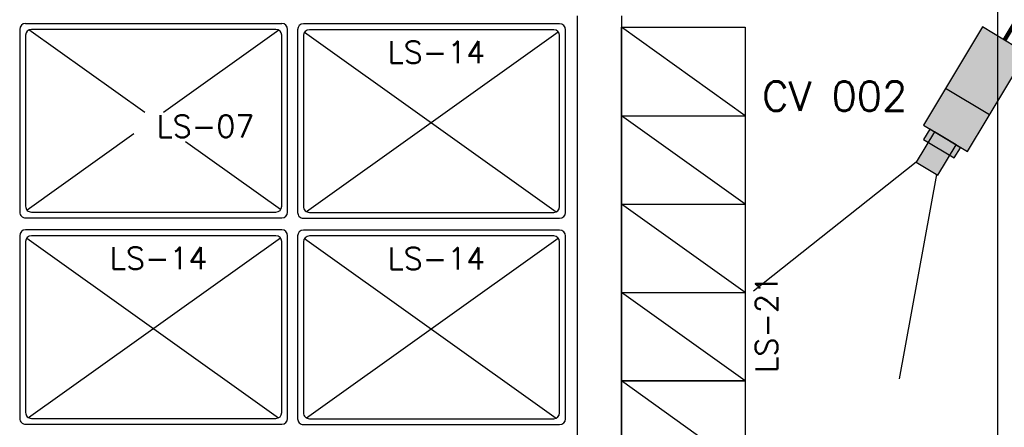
# Model space of a CAD drawing. Extents: x -13.5 to 60.2, y -0.1 to 41.9.
# Tile 22 of 57: x 21.8 to 25.1, y 14.9 to 16.3. Entities that reach past the tile are written whole.
import ezdxf

# ---------------------------------------------------------------- set-up
doc = ezdxf.new("R2010")
doc.units = 0
doc.header["$MEASUREMENT"] = 0
for name, color, linetype in [('ELETROCALHA', 150, 'Continuous'), ('LINHA', 40, 'Continuous'), ('PAREDES', 8, 'Continuous'), ('TEXTO', 4, 'Continuous')]:
    doc.layers.add(name, color=color, linetype=linetype)
doc.styles.add('20--4-0', font='romans.shx', dxfattribs={"height": 0.08})
doc.styles.add('ROMANS', font='romans')
pattern_1 = [(201.1065, (896.4457, 105.466), (0.604734, -1.566672), [1.221334, -0.458]), (291.1065, (896.4457, 105.466), (1.566672, 0.604734), [1.221334, -0.458])]

# ---------------------------------------------------------------- blocks, each defined once
blk = doc.blocks.new('LS-07')
at = {"layer": 'PAREDES'}
for p, q in [((-157.1299, 58.4362), (-157.7499, 58.4362)), ((-157.7699, 57.5462), (-157.7699, 58.4162)), ((-157.7499, 58.3962), (-157.7499, 57.5662)), ((-157.7471, 58.4063), (-157.4675, 58.0144)), ((-157.1499, 58.4162), (-157.7299, 58.4162)), ((-157.1381, 58.4123), (-157.3687, 58.0891)), ((-157.1299, 57.5662), (-157.1299, 58.3962)), ((-157.1099, 57.5462), (-157.1099, 58.4162)), ((-157.4675, 57.9506), (-157.7479, 57.5575)), ((-157.3954, 57.9133), (-157.1369, 57.551)), ((-157.7499, 57.5262), (-157.1299, 57.5262)), ((-157.7299, 57.5462), (-157.1499, 57.5462))]:
    blk.add_line(p, q, dxfattribs=at)
for centre, start, end in [((-157.7499, 58.4162), 90, 180), ((-157.1299, 58.4162), 0, 90), ((-157.7299, 58.3962), 90, 180), ((-157.1499, 58.3962), 0, 90), ((-157.7299, 57.5662), 180, 270), ((-157.1499, 57.5662), 270, 360), ((-157.7499, 57.5462), 180, 270), ((-157.1299, 57.5462), 270, 0)]:
    blk.add_arc(centre, 0.02, start, end, dxfattribs=at)
at = {"layer": 'PAREDES', "style": '20--4-0'}
blk.add_text('LS-07', height=0.075, rotation=90, dxfattribs=at).set_placement((-157.3834, 57.9915))
blk = doc.blocks.new('LS-14')
for p, q in [((-151.5524, 49.642), (-152.1724, 49.642)), ((-152.1924, 49.622), (-152.1924, 48.752)), ((-152.1724, 49.602), (-152.1724, 48.772)), ((-151.5552, 48.7619), (-152.1654, 49.6172)), ((-152.1642, 48.7558), (-151.5544, 49.6106)), ((-151.5724, 49.622), (-152.1524, 49.622)), ((-151.5524, 48.772), (-151.5524, 49.602)), ((-151.5324, 48.752), (-151.5324, 49.622)), ((-152.1724, 48.732), (-151.5524, 48.732)), ((-152.1524, 48.752), (-151.5724, 48.752))]:
    blk.add_line(p, q)
for centre, start, end in [((-152.1724, 49.622), 90, 180), ((-151.5524, 49.622), 0, 90), ((-152.1524, 49.602), 90, 180), ((-151.5724, 49.602), 0, 90), ((-152.1524, 48.772), 180, 270), ((-151.5724, 48.772), 270, 0), ((-152.1724, 48.752), 180, 270), ((-151.5524, 48.752), 270, 0)]:
    blk.add_arc(centre, 0.02, start, end)
at = {"style": '20--4-0'}
blk.add_text('LS-14', height=0.075, rotation=90, dxfattribs=at).set_placement((-152.0583, 49.0382))
blk = doc.blocks.new('LS-21')
for p, q in [((-145.3993, 42.7811), (-145.8193, 43.0811)), ((-145.3993, 42.4811), (-145.8193, 42.7811)), ((-145.8193, 42.7811), (-145.3993, 42.7811)), ((-145.3993, 42.1811), (-145.8193, 42.4811)), ((-145.8193, 42.4811), (-145.3993, 42.4811)), ((-145.3993, 41.8811), (-145.8193, 42.1811)), ((-145.8193, 42.1811), (-145.3993, 42.1811))]:
    blk.add_line(p, q)
blk.add_lwpolyline([(-145.3993, 43.0811), (-145.3993, 41.8811), (-145.8193, 41.8811), (-145.8193, 43.0811)], close=True)
at = {"style": '20--4-0'}
blk.add_text('LS-21', height=0.075, rotation=90, dxfattribs=at).set_placement((-145.2891, 41.9089))
blk = doc.blocks.new('cameraextestac.ag')
h = blk.add_hatch(color=1)
h.dxf.hatch_style = 1
h.paths.add_polyline_path([(726.9947, -60.4906), (726.9091, -60.269), (726.4147, -60.4598), (726.5003, -60.6814)])
h.paths.add_polyline_path([(726.4257, -60.6473), (726.4774, -60.6274), (726.4351, -60.5178), (726.3834, -60.5377)], flags=16)
h.paths.add_polyline_path([(726.4791, -60.6267), (726.4368, -60.5171), (726.2829, -60.5765), (726.3252, -60.6861)])
h = blk.add_hatch()
h.set_pattern_fill('ANGLE', color=256, scale=0.24042, angle=-158.8935)
h.set_pattern_definition(pattern_1)
h.paths.add_polyline_path([(726.4147, -60.4598), (726.5003, -60.6814), (726.9947, -60.4906), (726.9091, -60.269)])
h = blk.add_hatch()
h.set_pattern_fill('ANGLE', color=256, scale=0.24042, angle=-158.8935)
h.set_pattern_definition(pattern_1)
h.paths.add_polyline_path([(726.9947, -60.4906), (726.9091, -60.269), (726.4147, -60.4598), (726.5003, -60.6814)])
h = blk.add_hatch(color=1)
h.dxf.hatch_style = 1
h.paths.add_polyline_path([(726.9947, -60.4906), (726.9091, -60.269), (726.4147, -60.4598), (726.5003, -60.6814)])
h = blk.add_hatch(color=7)
h.dxf.hatch_style = 1
h.paths.add_polyline_path([(726.4863, -60.6504), (726.4774, -60.6274), (726.4257, -60.6473), (726.4346, -60.6704)])
h.paths.add_polyline_path([(726.4351, -60.5178), (726.4265, -60.4956), (726.3749, -60.5156), (726.3834, -60.5377)])
h.paths.add_polyline_path([(726.4257, -60.6473), (726.4774, -60.6274), (726.4351, -60.5178), (726.3834, -60.5377)])
h = blk.add_hatch(color=7)
h.dxf.hatch_style = 1
h.paths.add_polyline_path([(726.4257, -60.6473), (726.4346, -60.6704), (726.4863, -60.6504), (726.4774, -60.6274)])
at = {"color": 1, "lineweight": 25}
for p, q in [((726.2854, -60.583), (725.3241, -60.5909)), ((726.3252, -60.6861), (725.6079, -61.3261))]:
    blk.add_line(p, q, dxfattribs=at)
at = {"color": 1}
for points in [[(726.9947, -60.4906), (726.5003, -60.6814), (726.4147, -60.4598), (726.9091, -60.269)], [(726.4791, -60.6267), (726.3252, -60.6861), (726.2829, -60.5765), (726.4368, -60.5171)]]:
    blk.add_lwpolyline(points, close=True, dxfattribs=at)
at = {"color": 1, "const_width": 0.0201}
blk.add_lwpolyline([(726.9519, -60.3798), (727.0739, -60.3327)], dxfattribs=at)
blk.add_lwpolyline([(726.4863, -60.6504), (726.4346, -60.6704), (726.3749, -60.5156), (726.4265, -60.4956)], close=True)

msp = doc.modelspace()

# ---------------------------------------------------------------- linework, layer by layer
at = {"layer": 'ELETROCALHA'}
msp.add_line((25.1185, 31.6161), (25.1185, 12.7661), dxfattribs=at)
at = {"layer": 'PAREDES', "lineweight": -3}
for p, q in [((23.6922, 12.7661), (23.6922, 16.3161)), ((23.8422, 16.3161), (23.8422, 12.7661))]:
    msp.add_line(p, q, dxfattribs=at)

# ---------------------------------------------------------------- block references
at = {"layer": 'LINHA', "xscale": -0.7333333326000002, "yscale": 0.7333333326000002, "zscale": 0.7333333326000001, "rotation": 260.1242214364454}
msp.add_blockref('cameraextestac.ag', (-22.6679, -516.559), dxfattribs=at)
at = {"layer": 'PAREDES', "lineweight": -3, "rotation": 270}
for name, p in [('LS-07', (-35.728, -141.4793)), ('LS-14', (-25.9901, -135.9029)), ('LS-14', (-26.9338, -136.6019)), ('LS-14', (-25.9901, -136.6029))]:
    msp.add_blockref(name, p, dxfattribs=at)
at = {"layer": 'PAREDES', "lineweight": -3}
for p in [(169.6614, -26.8036), (169.6614, -28.0036)]:
    msp.add_blockref('LS-21', p, dxfattribs=at)

# ---------------------------------------------------------------- texts
at = {"layer": 'TEXTO', "color": 2, "style": 'ROMANS'}
msp.add_text('CV 002', height=0.1, dxfattribs=at).set_placement((24.3199, 15.9942))

doc.saveas('drawing.dxf')
